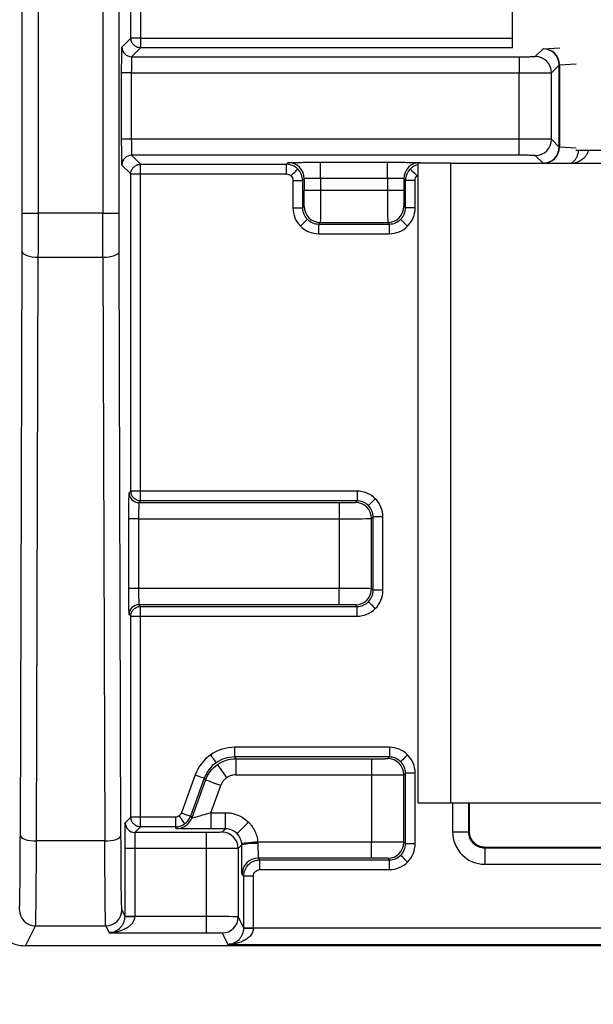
# Model space of a CAD drawing. Extents: x 897.4 to 914.4, y -8.5 to 2.5.
# Tile 23 of 102: x 902.422 to 902.772, y -1.796 to -1.196. Entities that reach past the tile are written whole.
import ezdxf

# ---------------------------------------------------------------- set-up
doc = ezdxf.new("R2010")
doc.units = 0
doc.header["$LTSCALE"] = 4
doc.header["$MEASUREMENT"] = 0
doc.layers.get('0').update_dxf_attribs({"linetype": 'CONTINUOUS'})
doc.layers.get('DEFPOINTS').update_dxf_attribs({"linetype": 'CONTINUOUS'})
doc.layers.add('DIMENSIONS', color=140, linetype='CONTINUOUS')
doc.styles.get("Standard").update_dxf_attribs({"font": 'romans.shx'})
doc.dimstyles.get("Standard").update_dxf_attribs({"dimtxt": 0.15, "dimasz": 0.18, "dimexe": 0.0625, "dimexo": 0.125, "dimgap": 0.0625, "dimtad": 0, "dimtih": 1, "dimtoh": 1, "dimzin": 0, "dimdsep": 46, "dimtxsty": 'Standard', "dimcen": 0, "dimadec": 0, "dimazin": 0, "dimtfac": 1, "dimtofl": 0, "dimtmove": 0, "dimatfit": 3, "dimfxl": 1, "dimtolj": 1, "dimtzin": 0, "dimarcsym": 0})

# ---------------------------------------------------------------- blocks, each defined once
blk = doc.blocks.new('*D8')
at = {"layer": 'DEFPOINTS', "color": 0, "transparency": 16777216}
for p in [(904.34103, -1.3197), (901.40848, -1.3252), (904.34103, -3.02097)]:
    blk.add_point(p, dxfattribs=at)
at = {"layer": 'DIMENSIONS', "color": 0, "lineweight": -2, "transparency": 16777216}
for p, q in [((904.34103, -1.4447), (904.34103, -3.08347)), ((901.40848, -1.4502), (901.40848, -3.08347)), ((901.58848, -3.02097), (902.40511, -3.02097)), ((904.16103, -3.02097), (903.3444, -3.02097))]:
    blk.add_line(p, q, dxfattribs=at)
at = {"layer": 'DIMENSIONS', "color": 0, "transparency": 16777216}
for points in [[(901.58848, -2.99097), (901.58848, -3.05097), (901.40848, -3.02097)], [(904.16103, -2.99097), (904.16103, -3.05097), (904.34103, -3.02097)]]:
    blk.add_solid(points, dxfattribs=at)
at = {"layer": 'DIMENSIONS', "color": 0, "transparency": 16777216, "insert": (902.87475, -3.02097), "char_height": 0.15, "attachment_point": 5}
blk.add_mtext('\\A1;2.93\\P [74.5]', dxfattribs=at)
blk = doc.blocks.new('*D13')
at = {"layer": 'DEFPOINTS', "color": 0, "transparency": 16777216}
for p in [(901.68601, -0.17773), (902.1819, -0.17773), (901.68601, -2.29483)]:
    blk.add_point(p, dxfattribs=at)
at = {"layer": 'DIMENSIONS', "color": 0, "lineweight": -2, "transparency": 16777216}
for p, q in [((901.68601, -0.30273), (901.68601, -2.35733)), ((902.1819, -0.30273), (902.1819, -2.35733)), ((901.86601, -2.29483), (902.0019, -2.29483)), ((902.1819, -2.29483), (902.3619, -2.29483))]:
    blk.add_line(p, q, dxfattribs=at)
at = {"layer": 'DIMENSIONS', "color": 0, "transparency": 16777216}
for points in [[(901.86601, -2.26483), (901.86601, -2.32483), (901.68601, -2.29483)], [(902.0019, -2.26483), (902.0019, -2.32483), (902.1819, -2.29483)]]:
    blk.add_solid(points, dxfattribs=at)
at = {"layer": 'DIMENSIONS', "color": 0, "transparency": 16777216, "insert": (902.83154, -2.29483), "char_height": 0.15, "attachment_point": 5}
blk.add_mtext('\\A1;0.50\\P [12.6]', dxfattribs=at)

msp = doc.modelspace()

# ---------------------------------------------------------------- linework, layer by layer
for p, q in [((902.42361, -1.31346), (902.42361, -0.69583)), ((902.43345, -1.31346), (902.43345, -0.69583)), ((902.47284, -0.69583), (902.47284, -1.31346)), ((902.48268, -1.31346), (902.48268, -0.69583)), ((902.48988, -1.20674), (902.48988, -1.03554)), ((902.49579, -1.03554), (902.49579, -1.20674)), ((902.72263, -1.21273), (902.72263, -1.18403)), ((902.4844, -1.21222), (902.48988, -1.20674)), ((902.49579, -1.20674), (902.48988, -1.20674)), ((902.49579, -1.20674), (902.49579, -1.21264)), ((902.49579, -1.20674), (902.72263, -1.20674)), ((902.49579, -1.21264), (902.4903, -1.21813)), ((902.72263, -1.21264), (902.49579, -1.21264)), ((902.74167, -1.21331), (902.75162, -1.21273)), ((902.4903, -1.21813), (902.7268, -1.21813)), ((902.7268, -1.21813), (902.7268, -1.22797)), ((902.73665, -1.21804), (902.74134, -1.21335)), ((902.74649, -1.22789), (902.75118, -1.22319)), ((902.75118, -1.27321), (902.75118, -1.22319)), ((902.7514, -1.22315), (902.76156, -1.22256)), ((902.7514, -1.22315), (902.7514, -1.27325)), ((902.48426, -1.26843), (902.48426, -1.22797)), ((902.49016, -1.22797), (902.48426, -1.22797)), ((902.49016, -1.22797), (902.49016, -1.26843)), ((902.49016, -1.22797), (902.7268, -1.22797)), ((902.7268, -1.26843), (902.7268, -1.22797)), ((902.74649, -1.26851), (902.74649, -1.22789)), ((902.49016, -1.26843), (902.48426, -1.26843)), ((902.7268, -1.26843), (902.49016, -1.26843)), ((902.7268, -1.27827), (902.7268, -1.26843)), ((902.75118, -1.27321), (902.74649, -1.26851)), ((902.7268, -1.27827), (902.4903, -1.27827)), ((902.4903, -1.27827), (902.49579, -1.28376)), ((902.74134, -1.28305), (902.73665, -1.27836)), ((902.76156, -1.27384), (902.7514, -1.27325)), ((902.79291, -1.27537), (902.76144, -1.27537)), ((902.48988, -1.28966), (902.4844, -1.28418)), ((902.49579, -1.28376), (902.58479, -1.28376)), ((902.49579, -1.28966), (902.49579, -1.28376)), ((902.58479, -1.28376), (902.58586, -1.28269)), ((902.58479, -1.28966), (902.58479, -1.28376)), ((902.60554, -1.28252), (902.64651, -1.28252)), ((902.60554, -1.29236), (902.60554, -1.28252)), ((902.64651, -1.29236), (902.64651, -1.28252)), ((902.66493, -1.28312), (902.66493, -1.67312)), ((902.68501, -1.28312), (902.66493, -1.28312)), ((902.6662, -1.28269), (902.66663, -1.28312)), ((902.68501, -1.67312), (902.68501, -1.28312)), ((902.68501, -1.28312), (903.10986, -1.28312)), ((902.74225, -1.28312), (902.74167, -1.28309)), ((902.48988, -1.48312), (902.48988, -1.28966)), ((902.48988, -1.28966), (902.49579, -1.28966)), ((902.49579, -1.28966), (902.58479, -1.28966)), ((902.49579, -1.48312), (902.49579, -1.28966)), ((902.58873, -1.2936), (902.58873, -1.31035)), ((902.58873, -1.2936), (902.59463, -1.2936)), ((902.5957, -1.29253), (902.59463, -1.2936)), ((902.59463, -1.2936), (902.59463, -1.31035)), ((902.5957, -1.29253), (902.5957, -1.29953)), ((902.64651, -1.29236), (902.60554, -1.29236)), ((902.60554, -1.29236), (902.60554, -1.29953)), ((902.64651, -1.29236), (902.64651, -1.29953)), ((902.65636, -1.29253), (902.65636, -1.29953)), ((902.65742, -1.2936), (902.65636, -1.29253)), ((902.65742, -1.31035), (902.65742, -1.2936)), ((902.66333, -1.2936), (902.65742, -1.2936)), ((902.66333, -1.31035), (902.66333, -1.2936)), ((902.5957, -1.29953), (902.60554, -1.29953)), ((902.60554, -1.29953), (902.64651, -1.29953)), ((902.64651, -1.29953), (902.65636, -1.29953)), ((902.42361, -1.31346), (902.43345, -1.31346)), ((902.47284, -1.31346), (902.43345, -1.31346)), ((902.47284, -1.31346), (902.48268, -1.31346)), ((902.58873, -1.31035), (902.59463, -1.31035)), ((902.59463, -1.31035), (902.59561, -1.30937)), ((902.65644, -1.30937), (902.65742, -1.31035)), ((902.66333, -1.31035), (902.65742, -1.31035)), ((902.60447, -1.3202), (902.60546, -1.31922)), ((902.60447, -1.3202), (902.64758, -1.3202)), ((902.60447, -1.3261), (902.60447, -1.3202)), ((902.60546, -1.31922), (902.6466, -1.31922)), ((902.6466, -1.31922), (902.64758, -1.3202)), ((902.64758, -1.3261), (902.64758, -1.3202)), ((902.60447, -1.3261), (902.64758, -1.3261)), ((902.42244, -1.69312), (902.42357, -1.33701)), ((902.48384, -1.69312), (902.48271, -1.33701)), ((902.43228, -1.69649), (902.43341, -1.34037)), ((902.43341, -1.34037), (902.47287, -1.34037)), ((902.47287, -1.34037), (902.474, -1.69649)), ((902.48881, -1.48418), (902.48988, -1.48312)), ((902.49579, -1.48312), (902.48988, -1.48312)), ((902.49579, -1.48902), (902.49579, -1.48312)), ((902.62787, -1.48312), (902.49579, -1.48312)), ((902.62787, -1.48312), (902.62787, -1.48902)), ((902.49579, -1.48902), (902.49472, -1.49009)), ((902.62787, -1.48902), (902.49579, -1.48902)), ((902.62689, -1.49), (902.62787, -1.48902)), ((902.49472, -1.49009), (902.61705, -1.49009)), ((902.61705, -1.49009), (902.61705, -1.49993)), ((902.48868, -1.54253), (902.48868, -1.49993)), ((902.49458, -1.49993), (902.48868, -1.49993)), ((902.49458, -1.49993), (902.49458, -1.54253)), ((902.49458, -1.49993), (902.61705, -1.49993)), ((902.61705, -1.49993), (902.61705, -1.54253)), ((902.63673, -1.49985), (902.63771, -1.49886)), ((902.63673, -1.54262), (902.63673, -1.49985)), ((902.63771, -1.5436), (902.63771, -1.49886)), ((902.64362, -1.49886), (902.63771, -1.49886)), ((902.64362, -1.5436), (902.64362, -1.49886)), ((902.49458, -1.54253), (902.48868, -1.54253)), ((902.61705, -1.54253), (902.49458, -1.54253)), ((902.61705, -1.55237), (902.61705, -1.54253)), ((902.63771, -1.5436), (902.63673, -1.54262)), ((902.64362, -1.5436), (902.63771, -1.5436)), ((902.61705, -1.55237), (902.49472, -1.55237)), ((902.49472, -1.55237), (902.49579, -1.55344)), ((902.49579, -1.55344), (902.62787, -1.55344)), ((902.49579, -1.55935), (902.49579, -1.55344)), ((902.62787, -1.55344), (902.62689, -1.55246)), ((902.62787, -1.55935), (902.62787, -1.55344)), ((902.48988, -1.55935), (902.48881, -1.55828)), ((902.48988, -1.68194), (902.48988, -1.55935)), ((902.48988, -1.55935), (902.49579, -1.55935)), ((902.49579, -1.55935), (902.62787, -1.55935)), ((902.49579, -1.68194), (902.49579, -1.55935)), ((902.55318, -1.63935), (902.55318, -1.64525)), ((902.64758, -1.63935), (902.55318, -1.63935)), ((902.64758, -1.63935), (902.64758, -1.64525)), ((902.55318, -1.64525), (902.55393, -1.64632)), ((902.64758, -1.64525), (902.55318, -1.64525)), ((902.6466, -1.64623), (902.64758, -1.64525)), ((902.55393, -1.64632), (902.63676, -1.64632)), ((902.55393, -1.64632), (902.55393, -1.65616)), ((902.63676, -1.64632), (902.63676, -1.65616)), ((902.52914, -1.65618), (902.52071, -1.67935)), ((902.55393, -1.65616), (902.63676, -1.65616)), ((902.63676, -1.65616), (902.63676, -1.69713)), ((902.65644, -1.65608), (902.65742, -1.65509)), ((902.65644, -1.69722), (902.65644, -1.65608)), ((902.65742, -1.6982), (902.65742, -1.65509)), ((902.66333, -1.65509), (902.65742, -1.65509)), ((902.66333, -1.6982), (902.66333, -1.65509)), ((902.53469, -1.6582), (902.52626, -1.68137)), ((902.53543, -1.65927), (902.527, -1.68243)), ((902.53469, -1.6582), (902.53543, -1.65927)), ((902.53864, -1.67924), (902.54468, -1.66264)), ((902.66493, -1.67312), (902.68501, -1.67312)), ((902.68501, -1.67312), (903.10986, -1.67312)), ((902.68615, -1.67312), (902.68615, -1.69098)), ((902.69599, -1.69098), (902.69599, -1.67312)), ((902.69642, -1.69055), (902.69642, -1.67312)), ((902.52626, -1.68137), (902.527, -1.68243)), ((902.53864, -1.67924), (902.53864, -1.68908)), ((902.53864, -1.67924), (902.5477, -1.67924)), ((902.5477, -1.68908), (902.5477, -1.67924)), ((902.48646, -1.68536), (902.48988, -1.68194)), ((902.49579, -1.68194), (902.48988, -1.68194)), ((902.49579, -1.68784), (902.49579, -1.68194)), ((902.51701, -1.68194), (902.49579, -1.68194)), ((902.51701, -1.68194), (902.51701, -1.68784)), ((902.56162, -1.685), (902.55466, -1.69196)), ((902.49579, -1.68784), (902.49236, -1.69126)), ((902.53576, -1.69126), (902.49236, -1.69126)), ((902.51701, -1.68784), (902.49579, -1.68784)), ((902.51775, -1.68891), (902.51701, -1.68784)), ((902.51776, -1.68891), (902.51775, -1.68891)), ((902.53576, -1.69126), (902.53576, -1.70111)), ((902.5477, -1.68908), (902.53864, -1.68908)), ((902.5477, -1.68908), (902.5456, -1.69118)), ((902.68615, -1.69098), (902.69599, -1.69098)), ((902.69599, -1.69098), (902.69642, -1.69055)), ((902.474, -1.69649), (902.43228, -1.69649)), ((902.55754, -1.69892), (902.55544, -1.70102)), ((902.63676, -1.69713), (902.5673, -1.69713)), ((902.63676, -1.70698), (902.63676, -1.69713)), ((902.65742, -1.6982), (902.65644, -1.69722)), ((902.66333, -1.6982), (902.65742, -1.6982)), ((902.48632, -1.74231), (902.48632, -1.70111)), ((902.49223, -1.70111), (902.48632, -1.70111)), ((902.49223, -1.70111), (902.49223, -1.74231)), ((902.53576, -1.70111), (902.49223, -1.70111)), ((902.53576, -1.70111), (902.53576, -1.74258)), ((902.55544, -1.70102), (902.55544, -1.74275)), ((902.70626, -1.70039), (902.70583, -1.70082)), ((902.70583, -1.70082), (902.70583, -1.71067)), ((903.08195, -1.70082), (902.70583, -1.70082)), ((903.08152, -1.70039), (902.70626, -1.70039)), ((902.63676, -1.70698), (902.56755, -1.70698)), ((902.56755, -1.70698), (902.56862, -1.70804)), ((902.56862, -1.70804), (902.64758, -1.70804)), ((902.56862, -1.71395), (902.56862, -1.70804)), ((902.64758, -1.70804), (902.6466, -1.70706)), ((902.64758, -1.71395), (902.64758, -1.70804)), ((902.70583, -1.71067), (903.08195, -1.71067)), ((902.55878, -1.71788), (902.55771, -1.71682)), ((902.56862, -1.71395), (902.64758, -1.71395)), ((902.55878, -1.74943), (902.55878, -1.71788)), ((902.56468, -1.71788), (902.55878, -1.71788)), ((902.56468, -1.74943), (902.56468, -1.71788)), ((902.48632, -1.74231), (902.4844, -1.73847)), ((902.48632, -1.74231), (902.49223, -1.74231)), ((902.49223, -1.74231), (902.49222, -1.74258)), ((902.53576, -1.74258), (902.49222, -1.74258)), ((902.53576, -1.74258), (902.53576, -1.75242)), ((902.55878, -1.74943), (902.55544, -1.74275)), ((902.42568, -1.76041), (902.43173, -1.74831)), ((902.43173, -1.74831), (902.47456, -1.74831)), ((902.47456, -1.74831), (902.47661, -1.75242)), ((902.47661, -1.75242), (902.53576, -1.75242)), ((902.5456, -1.75259), (902.54907, -1.75954)), ((902.55878, -1.74943), (902.56468, -1.74943)), ((902.56468, -1.7497), (902.56468, -1.74943)), ((903.2231, -1.7497), (902.56468, -1.7497)), ((902.54907, -1.75954), (903.23871, -1.75954)), ((903.3621, -1.76041), (902.42568, -1.76041))]:
    msp.add_line(p, q)
at = {"flags": 128}
for points in [[(902.58757, -1.29081), (902.58838, -1.29001), (902.58916, -1.28923), (902.58988, -1.28851), (902.59051, -1.28788), (902.59103, -1.28736), (902.59142, -1.28697), (902.59166, -1.28673), (902.59175, -1.28664)], [(902.66448, -1.29081), (902.66367, -1.29001), (902.6629, -1.28923), (902.66218, -1.28851), (902.66155, -1.28788), (902.66103, -1.28736), (902.66064, -1.28697), (902.66039, -1.28673), (902.66031, -1.28664)], [(902.59334, -1.32149), (902.59415, -1.32068), (902.59493, -1.3199), (902.59564, -1.31919), (902.59627, -1.31856), (902.59679, -1.31804), (902.59718, -1.31765), (902.59743, -1.3174), (902.59751, -1.31731)], [(902.65872, -1.32149), (902.65791, -1.32068), (902.65713, -1.3199), (902.65641, -1.31919), (902.65578, -1.31856), (902.65526, -1.31804), (902.65487, -1.31765), (902.65463, -1.3174), (902.65454, -1.31731)], [(902.42357, -1.33701), (902.42378, -1.33766), (902.42435, -1.33829), (902.42526, -1.33887), (902.42648, -1.33938), (902.42797, -1.33979), (902.42967, -1.34011), (902.4315, -1.3403), (902.43341, -1.34037)], [(902.47287, -1.34037), (902.47478, -1.3403), (902.47662, -1.34011), (902.47831, -1.33979), (902.4798, -1.33938), (902.48103, -1.33887), (902.48194, -1.33829), (902.48251, -1.33766), (902.48271, -1.33701)], [(902.63901, -1.48773), (902.6382, -1.48854), (902.63742, -1.48932), (902.6367, -1.49003), (902.63607, -1.49066), (902.63555, -1.49118), (902.63516, -1.49157), (902.63492, -1.49182), (902.63483, -1.49191)], [(902.63901, -1.55473), (902.6382, -1.55393), (902.63742, -1.55315), (902.6367, -1.55243), (902.63607, -1.5518), (902.63555, -1.55128), (902.63516, -1.55089), (902.63492, -1.55065), (902.63483, -1.55056)], [(902.5385, -1.64397), (902.53916, -1.64491), (902.53979, -1.64581), (902.54038, -1.64665), (902.54089, -1.64738), (902.54131, -1.64798), (902.54162, -1.64843), (902.54182, -1.64871), (902.54189, -1.64881)], [(902.65872, -1.64396), (902.65791, -1.64477), (902.65713, -1.64555), (902.65641, -1.64626), (902.65578, -1.64689), (902.65526, -1.64741), (902.65487, -1.6478), (902.65463, -1.64805), (902.65454, -1.64813)], [(902.54264, -1.64988), (902.54276, -1.65005), (902.54309, -1.65052), (902.54361, -1.65127), (902.54431, -1.65227), (902.54517, -1.65349), (902.54614, -1.65487), (902.54719, -1.65638), (902.54828, -1.65794)], [(902.52914, -1.65618), (902.53021, -1.65658), (902.53125, -1.65695), (902.5322, -1.6573), (902.53304, -1.65761), (902.53373, -1.65786), (902.53425, -1.65805), (902.53457, -1.65816), (902.53469, -1.6582)], [(902.54468, -1.66264), (902.54289, -1.66198), (902.54116, -1.66136), (902.53957, -1.66078), (902.53817, -1.66027), (902.53702, -1.65985), (902.53616, -1.65953), (902.53562, -1.65934), (902.53543, -1.65927)], [(902.51926, -1.68122), (902.51992, -1.68216), (902.52055, -1.68306), (902.52114, -1.6839), (902.52165, -1.68463), (902.52207, -1.68523), (902.52238, -1.68568), (902.52258, -1.68596), (902.52265, -1.68606)], [(902.52071, -1.67935), (902.52178, -1.67974), (902.52282, -1.68011), (902.52377, -1.68046), (902.52461, -1.68077), (902.5253, -1.68102), (902.52582, -1.68121), (902.52614, -1.68132), (902.52626, -1.68137)], [(902.42244, -1.69312), (902.42265, -1.69378), (902.42321, -1.6944), (902.42413, -1.69498), (902.42535, -1.69549), (902.42684, -1.69591), (902.42854, -1.69622), (902.43037, -1.69642), (902.43228, -1.69649)], [(902.474, -1.69649), (902.47591, -1.69642), (902.47775, -1.69622), (902.47944, -1.69591), (902.48093, -1.69549), (902.48216, -1.69498), (902.48307, -1.6944), (902.48364, -1.69378), (902.48384, -1.69312)], [(902.5673, -1.69713), (902.5654, -1.69731), (902.56357, -1.69747), (902.56189, -1.69763), (902.5604, -1.69776), (902.55918, -1.69787), (902.55827, -1.69796), (902.5577, -1.69801), (902.5575, -1.69803)], [(902.65872, -1.70934), (902.65791, -1.70853), (902.65713, -1.70775), (902.65641, -1.70703), (902.65578, -1.7064), (902.65526, -1.70588), (902.65487, -1.70549), (902.65463, -1.70525), (902.65454, -1.70516)], [(902.48632, -1.74248), (902.48644, -1.74248), (902.48678, -1.74249), (902.48733, -1.7425), (902.48807, -1.74251), (902.48896, -1.74253), (902.48998, -1.74254), (902.49108, -1.74256), (902.49222, -1.74258)], [(902.55878, -1.7496), (902.5589, -1.7496), (902.55924, -1.74961), (902.55979, -1.74962), (902.56052, -1.74963), (902.56142, -1.74965), (902.56243, -1.74966), (902.56354, -1.74968), (902.56468, -1.7497)]]:
    msp.add_lwpolyline(points, dxfattribs=at)
for centre, radius, start, end in [((902.4903, -1.21222), 0.00591, 180.00435, 269.99565), ((902.73665, -1.22789), 0.00984, 0.00513, 89.99487), ((902.74134, -1.22319), 0.00984, 0.00522, 89.99456), ((902.7416, -1.22312), 0.0098, 359.77125, 89.59387), ((902.73665, -1.26851), 0.00984, 270.00556, 359.99444), ((902.4903, -1.28418), 0.00591, 90.00435, 179.99565), ((902.74134, -1.27321), 0.00984, 270.00561, 359.9946), ((902.7416, -1.27329), 0.0098, 270.40613, 0.22918), ((902.58586, -1.29253), 0.00984, 0.00544, 89.99435), ((902.6662, -1.29253), 0.00984, 90.00544, 179.99478), ((902.60546, -1.30937), 0.00984, 180.00498, 269.99523), ((902.6466, -1.30937), 0.00984, 270.00498, 359.99481), ((902.49472, -1.48418), 0.00591, 180.00577, 269.99494), ((902.62689, -1.49985), 0.00984, 0.00544, 89.99456), ((902.62689, -1.54262), 0.00984, 270.00477, 359.99481), ((902.49472, -1.55828), 0.00591, 90.00577, 179.99423), ((902.6466, -1.65608), 0.00984, 0.00519, 89.99502), ((902.49236, -1.68536), 0.00591, 180.00507, 269.99493), ((902.51775, -1.67906), 0.00984, 270.00286, 339.99685), ((902.51776, -1.67907), 0.00984, 270.01845, 340.00516), ((902.5456, -1.70102), 0.00984, 0.00486, 89.99514), ((902.56499, -1.72639), 0.02846, 85.18422, 105.17996), ((902.6466, -1.69722), 0.00984, 270.00522, 359.99499), ((902.56755, -1.71682), 0.00984, 90.00477, 179.99523), ((902.43173, -1.73846), 0.00984, 180.01349, 269.99291), ((902.47456, -1.73846), 0.00984, 270.00709, 359.98651), ((902.5456, -1.74275), 0.00984, 270.00709, 359.98694)]:
    msp.add_arc(centre, radius, start, end)
msp.add_ellipse((902.42322, -1.75548), major_axis=(0.01012, -0.00152), ratio=0.462497, start_param=3.718444, end_param=5.026646)
for points, knots in [([(902.49579, -1.21264), (902.49569, -1.21264), (902.49551, -1.21264), (902.49515, -1.21261), (902.49451, -1.21253), (902.49319, -1.21215), (902.49168, -1.21114), (902.49023, -1.20924), (902.49001, -1.20769), (902.48988, -1.20674)], [0, 0, 0, 0, 0.032671, 0.057605, 0.117135, 0.241141, 0.500843, 0.6945, 1, 1, 1, 1]), ([(902.48426, -1.22797), (902.48426, -1.22732), (902.48426, -1.22601), (902.48426, -1.22408), (902.48427, -1.2208), (902.48429, -1.21749), (902.48432, -1.21477), (902.48434, -1.21332), (902.48437, -1.2124), (902.48439, -1.21228), (902.4844, -1.21222)], [0, 0, 0, 0, 0.07974, 0.159515, 0.240566, 0.49938, 0.627973, 0.759565, 0.879058, 1, 1, 1, 1]), ([(902.4903, -1.21813), (902.49028, -1.21815), (902.49026, -1.21922), (902.49021, -1.22286), (902.49019, -1.22541), (902.49016, -1.22797)], [0, 0, 0, 0, 0.5, 0.5, 1, 1, 1, 1]), ([(902.7268, -1.21813), (902.72746, -1.21813), (902.72873, -1.21813), (902.73058, -1.21812), (902.73227, -1.21812), (902.73378, -1.2181), (902.73506, -1.21809), (902.73596, -1.21808), (902.73654, -1.21806), (902.73661, -1.21805), (902.73665, -1.21804)], [0, 0, 0, 0, 0.12697, 0.249353, 0.372143, 0.500287, 0.628647, 0.76, 0.879277, 1, 1, 1, 1]), ([(902.74134, -1.21335), (902.74136, -1.21334), (902.7414, -1.21333), (902.74158, -1.21332), (902.74167, -1.21331)], [0, 0, 0, 0, 0.5, 1, 1, 1, 1]), ([(902.7268, -1.22797), (902.73194, -1.22797), (902.73702, -1.22796), (902.7443, -1.22793), (902.74644, -1.22791), (902.74649, -1.22789)], [0, 0, 0, 0, 0.5, 0.5, 1, 1, 1, 1]), ([(902.4844, -1.28418), (902.48439, -1.28415), (902.48438, -1.28409), (902.48436, -1.28369), (902.48433, -1.28262), (902.4843, -1.28042), (902.48428, -1.27711), (902.48427, -1.27433), (902.48426, -1.27139), (902.48426, -1.26942), (902.48426, -1.26843)], [0, 0, 0, 0, 0.079743, 0.159521, 0.240575, 0.499392, 0.627985, 0.759573, 0.879062, 1, 1, 1, 1]), ([(902.49016, -1.26843), (902.49019, -1.27099), (902.49021, -1.27354), (902.49026, -1.27718), (902.49028, -1.27825), (902.4903, -1.27827)], [0, 0, 0, 0, 0.5, 0.5, 1, 1, 1, 1]), ([(902.74649, -1.26851), (902.74644, -1.26849), (902.7443, -1.26847), (902.73702, -1.26844), (902.73194, -1.26843), (902.7268, -1.26843)], [0, 0, 0, 0, 0.5, 0.5, 1, 1, 1, 1]), ([(902.73665, -1.27836), (902.73661, -1.27835), (902.73653, -1.27834), (902.73596, -1.27832), (902.73503, -1.27831), (902.73378, -1.2783), (902.73223, -1.27828), (902.73049, -1.27828), (902.72865, -1.27827), (902.72742, -1.27827), (902.7268, -1.27827)], [0, 0, 0, 0, 0.126975, 0.249362, 0.372154, 0.500299, 0.628658, 0.760008, 0.879281, 1, 1, 1, 1]), ([(902.75837, -1.28312), (902.75925, -1.28253), (902.76052, -1.28168), (902.76192, -1.27953), (902.76264, -1.27778), (902.76304, -1.27636), (902.7631, -1.27552), (902.76311, -1.27537)], [0, 0, 0, 0, 0.44319, 0.640434, 0.812527, 0.964289, 1, 1, 1, 1]), ([(902.76886, -1.27537), (902.76884, -1.27554), (902.76874, -1.27639), (902.76802, -1.27782), (902.76677, -1.27957), (902.76435, -1.2817), (902.76212, -1.28254), (902.76058, -1.28312)], [0, 0, 0, 0, 0.038957, 0.190728, 0.362848, 0.560122, 1, 1, 1, 1]), ([(902.48988, -1.28966), (902.48992, -1.28914), (902.48999, -1.28819), (902.49048, -1.28699), (902.49103, -1.28612), (902.49196, -1.28507), (902.4932, -1.28425), (902.49451, -1.28387), (902.49514, -1.28379), (902.4955, -1.28376), (902.49568, -1.28376), (902.49579, -1.28376)], [0, 0, 0, 0, 0.167515, 0.306819, 0.417844, 0.500535, 0.759523, 0.883187, 0.942553, 0.965773, 1, 1, 1, 1]), ([(902.58586, -1.28269), (902.58589, -1.28268), (902.58596, -1.28267), (902.58647, -1.28265), (902.58739, -1.28262), (902.58902, -1.2826), (902.59157, -1.28257), (902.59469, -1.28255), (902.59817, -1.28253), (902.60184, -1.28252), (902.6043, -1.28252), (902.60554, -1.28252)], [0, 0, 0, 0, 0.079634, 0.159304, 0.240247, 0.368664, 0.500074, 0.628491, 0.759901, 0.879227, 1, 1, 1, 1]), ([(902.64651, -1.28252), (902.64733, -1.28252), (902.64896, -1.28252), (902.65138, -1.28252), (902.65421, -1.28253), (902.65734, -1.28255), (902.66044, -1.28257), (902.66302, -1.2826), (902.66482, -1.28263), (902.66598, -1.28266), (902.66612, -1.28268), (902.6662, -1.28269)], [0, 0, 0, 0, 0.079631, 0.159298, 0.240238, 0.368653, 0.500062, 0.62848, 0.759892, 0.879223, 1, 1, 1, 1]), ([(902.66493, -1.28407), (902.66445, -1.2842), (902.66334, -1.28449), (902.66175, -1.28536), (902.66079, -1.28621), (902.66031, -1.28664)], [0, 0, 0, 0, 0.279985, 0.639991, 1, 1, 1, 1]), ([(902.74167, -1.28309), (902.74158, -1.28308), (902.7414, -1.28307), (902.74136, -1.28306), (902.74134, -1.28305)], [0, 0, 0, 0, 0.5, 1, 1, 1, 1]), ([(902.60554, -1.29236), (902.60488, -1.29236), (902.60348, -1.29236), (902.60136, -1.29238), (902.59925, -1.2924), (902.5974, -1.29244), (902.59601, -1.29248), (902.5958, -1.29251), (902.5957, -1.29253)], [0, 0, 0, 0, 0.129436, 0.273791, 0.433046, 0.607181, 0.796174, 1, 1, 1, 1]), ([(902.65636, -1.29253), (902.65632, -1.29252), (902.65623, -1.2925), (902.65568, -1.29247), (902.65488, -1.29245), (902.65387, -1.29242), (902.65272, -1.2924), (902.65148, -1.29239), (902.65021, -1.29238), (902.64894, -1.29237), (902.64771, -1.29236), (902.6469, -1.29236), (902.64651, -1.29236)], [0, 0, 0, 0, 0.12418, 0.242991, 0.356431, 0.464499, 0.567193, 0.664511, 0.756452, 0.843015, 0.924198, 1, 1, 1, 1]), ([(902.59561, -1.30937), (902.59562, -1.30934), (902.59563, -1.30926), (902.59565, -1.30868), (902.59566, -1.30776), (902.59567, -1.3065), (902.59569, -1.30496), (902.59569, -1.30322), (902.5957, -1.30138), (902.5957, -1.30015), (902.5957, -1.29953)], [0, 0, 0, 0, 0.126975, 0.249362, 0.372154, 0.500299, 0.628658, 0.760008, 0.879281, 1, 1, 1, 1]), ([(902.60554, -1.29953), (902.60553, -1.30466), (902.60551, -1.30975), (902.60548, -1.31703), (902.60547, -1.31917), (902.60546, -1.31922)], [0, 0, 0, 0, 0.5, 0.5, 1, 1, 1, 1]), ([(902.64651, -1.29953), (902.64651, -1.30467), (902.64652, -1.30975), (902.64656, -1.31703), (902.64658, -1.31917), (902.6466, -1.31922)], [0, 0, 0, 0, 0.5, 0.5, 1, 1, 1, 1]), ([(902.65636, -1.29953), (902.65636, -1.30018), (902.65636, -1.30146), (902.65636, -1.3033), (902.65637, -1.305), (902.65638, -1.3065), (902.65639, -1.30778), (902.65641, -1.30869), (902.65643, -1.30926), (902.65644, -1.30934), (902.65644, -1.30937)], [0, 0, 0, 0, 0.1269704, 0.2493532, 0.372143, 0.5002867, 0.6286471, 0.7600002, 0.8792768, 1, 1, 1, 1]), ([(902.42357, -1.33701), (902.42358, -1.33548), (902.42359, -1.33245), (902.4236, -1.32778), (902.4236, -1.32306), (902.42361, -1.31828), (902.42361, -1.31507), (902.42361, -1.31346)], [0, 0, 0, 0, 0.200983, 0.400493, 0.599508, 0.799018, 1, 1, 1, 1]), ([(902.49579, -1.48902), (902.49569, -1.48902), (902.49551, -1.48902), (902.49515, -1.48899), (902.49451, -1.48891), (902.49319, -1.48853), (902.49168, -1.48752), (902.49023, -1.48562), (902.49001, -1.48407), (902.48988, -1.48312)], [0, 0, 0, 0, 0.032671, 0.057605, 0.117135, 0.241141, 0.500843, 0.6945, 1, 1, 1, 1]), ([(902.48868, -1.49993), (902.48868, -1.49928), (902.48868, -1.49797), (902.48868, -1.49604), (902.48869, -1.49276), (902.48871, -1.48945), (902.48874, -1.48673), (902.48876, -1.48528), (902.48879, -1.48436), (902.48881, -1.48424), (902.48881, -1.48418)], [0, 0, 0, 0, 0.07974, 0.159515, 0.240566, 0.49938, 0.627973, 0.759565, 0.879058, 1, 1, 1, 1]), ([(902.49472, -1.49009), (902.4947, -1.49011), (902.49467, -1.49118), (902.49463, -1.49482), (902.49461, -1.49737), (902.49458, -1.49993)], [0, 0, 0, 0, 0.5, 0.5, 1, 1, 1, 1]), ([(902.61705, -1.49009), (902.6177, -1.49009), (902.61898, -1.49009), (902.62082, -1.49008), (902.62251, -1.49008), (902.62402, -1.49006), (902.6253, -1.49005), (902.6262, -1.49004), (902.62678, -1.49002), (902.62685, -1.49001), (902.62689, -1.49)], [0, 0, 0, 0, 0.1269704, 0.2493532, 0.372143, 0.5002867, 0.6286471, 0.7600002, 0.8792768, 1, 1, 1, 1]), ([(902.61705, -1.49993), (902.62219, -1.49993), (902.62727, -1.49992), (902.63455, -1.49989), (902.63669, -1.49987), (902.63673, -1.49985)], [0, 0, 0, 0, 0.5, 0.5, 1, 1, 1, 1]), ([(902.48881, -1.55828), (902.48881, -1.55825), (902.4888, -1.55819), (902.48878, -1.55779), (902.48875, -1.55672), (902.48872, -1.55452), (902.4887, -1.55121), (902.48869, -1.54843), (902.48868, -1.54549), (902.48868, -1.54352), (902.48868, -1.54253)], [0, 0, 0, 0, 0.079743, 0.159521, 0.240575, 0.499392, 0.627985, 0.759573, 0.879062, 1, 1, 1, 1]), ([(902.49458, -1.54253), (902.49461, -1.5451), (902.49463, -1.54764), (902.49467, -1.55128), (902.4947, -1.55235), (902.49472, -1.55237)], [0, 0, 0, 0, 0.5, 0.5, 1, 1, 1, 1]), ([(902.63673, -1.54262), (902.63669, -1.5426), (902.63455, -1.54257), (902.62727, -1.54254), (902.62219, -1.54253), (902.61705, -1.54253)], [0, 0, 0, 0, 0.5, 0.5, 1, 1, 1, 1]), ([(902.48988, -1.55935), (902.48992, -1.55883), (902.48999, -1.55788), (902.49048, -1.55667), (902.49103, -1.5558), (902.49196, -1.55475), (902.4932, -1.55394), (902.49451, -1.55356), (902.49514, -1.55347), (902.4955, -1.55345), (902.49568, -1.55344), (902.49579, -1.55344)], [0, 0, 0, 0, 0.167515, 0.306819, 0.417844, 0.500535, 0.759523, 0.883187, 0.942553, 0.965773, 1, 1, 1, 1]), ([(902.62689, -1.55246), (902.62685, -1.55245), (902.62678, -1.55244), (902.6262, -1.55243), (902.62528, -1.55241), (902.62402, -1.5524), (902.62247, -1.55239), (902.62073, -1.55238), (902.6189, -1.55238), (902.61767, -1.55238), (902.61705, -1.55237)], [0, 0, 0, 0, 0.126975, 0.249362, 0.372154, 0.500299, 0.628658, 0.760008, 0.879281, 1, 1, 1, 1]), ([(902.63676, -1.64632), (902.63741, -1.64632), (902.63869, -1.64632), (902.64053, -1.64631), (902.64222, -1.6463), (902.64373, -1.64629), (902.64501, -1.64628), (902.64591, -1.64627), (902.64649, -1.64625), (902.64656, -1.64624), (902.6466, -1.64623)], [0, 0, 0, 0, 0.12697, 0.249353, 0.372143, 0.500287, 0.628647, 0.76, 0.879277, 1, 1, 1, 1]), ([(902.55393, -1.65616), (902.55326, -1.6562), (902.55193, -1.65627), (902.54999, -1.65688), (902.54886, -1.65759), (902.54828, -1.65794)], [0, 0, 0, 0, 0.335729, 0.664276, 1, 1, 1, 1]), ([(902.63676, -1.65616), (902.6419, -1.65616), (902.64698, -1.65615), (902.65426, -1.65612), (902.6564, -1.6561), (902.65644, -1.65608)], [0, 0, 0, 0, 0.5, 0.5, 1, 1, 1, 1]), ([(902.54828, -1.65794), (902.54775, -1.65836), (902.54671, -1.65918), (902.54547, -1.66079), (902.54495, -1.66202), (902.54468, -1.66264)], [0, 0, 0, 0, 0.3357244, 0.6642712, 1, 1, 1, 1]), ([(902.527, -1.68243), (902.52704, -1.68243), (902.52712, -1.68242), (902.52757, -1.68231), (902.52827, -1.68213), (902.52925, -1.68187), (902.53094, -1.68142), (902.53401, -1.68052), (902.53693, -1.67971), (902.53864, -1.67924)], [0, 0, 0, 0, 0.085867, 0.174668, 0.267346, 0.36473, 0.467539, 0.688363, 1, 1, 1, 1]), ([(902.5477, -1.67924), (902.54856, -1.67927), (902.55027, -1.67933), (902.5528, -1.67985), (902.55565, -1.68082), (902.55873, -1.68241), (902.56065, -1.68414), (902.56162, -1.685)], [0, 0, 0, 0, 0.1665593, 0.3323359, 0.5001978, 0.7493706, 1, 1, 1, 1]), ([(902.48632, -1.70111), (902.48632, -1.70045), (902.48632, -1.69915), (902.48632, -1.69721), (902.48633, -1.69394), (902.48635, -1.69062), (902.48638, -1.6879), (902.48641, -1.68646), (902.48643, -1.68554), (902.48645, -1.68542), (902.48646, -1.68536)], [0, 0, 0, 0, 0.07974, 0.159515, 0.240566, 0.49938, 0.627973, 0.759565, 0.879058, 1, 1, 1, 1]), ([(902.49579, -1.68784), (902.49569, -1.68784), (902.49551, -1.68784), (902.49515, -1.68781), (902.49451, -1.68772), (902.49319, -1.68735), (902.49168, -1.68634), (902.49023, -1.68444), (902.49001, -1.68289), (902.48988, -1.68194)], [0, 0, 0, 0, 0.032671, 0.057605, 0.117135, 0.241141, 0.500843, 0.6945, 1, 1, 1, 1]), ([(902.56162, -1.685), (902.56214, -1.68555), (902.56317, -1.68666), (902.56447, -1.68854), (902.56574, -1.69088), (902.56683, -1.69374), (902.56714, -1.696), (902.5673, -1.69713)], [0, 0, 0, 0, 0.166438, 0.332409, 0.500147, 0.749347, 1, 1, 1, 1]), ([(902.42189, -1.73847), (902.4219, -1.7384), (902.42193, -1.73827), (902.42198, -1.73761), (902.42202, -1.7366), (902.42208, -1.73472), (902.42215, -1.73139), (902.42223, -1.72588), (902.4223, -1.71906), (902.42236, -1.71116), (902.42241, -1.70251), (902.42243, -1.69625), (902.42244, -1.69312)], [0, 0, 0, 0, 0.061204, 0.122107, 0.183041, 0.244338, 0.372086, 0.500086, 0.627833, 0.755831, 0.877854, 1, 1, 1, 1]), ([(902.4844, -1.73847), (902.48428, -1.73822), (902.48416, -1.7337), (902.48396, -1.71763), (902.48389, -1.70614), (902.48384, -1.69312)], [0, 0, 0, 0, 0.5, 0.5, 1, 1, 1, 1]), ([(902.49236, -1.69126), (902.49234, -1.69129), (902.49232, -1.69236), (902.49227, -1.696), (902.49225, -1.69854), (902.49223, -1.70111)], [0, 0, 0, 0, 0.5, 0.5, 1, 1, 1, 1]), ([(902.53864, -1.68908), (902.53778, -1.68908), (902.53606, -1.68908), (902.53351, -1.68907), (902.53055, -1.68907), (902.52726, -1.68905), (902.52398, -1.68903), (902.52124, -1.689), (902.51931, -1.68897), (902.51805, -1.68894), (902.51785, -1.68892), (902.51776, -1.68891)], [0, 0, 0, 0, 0.082167, 0.164208, 0.247236, 0.377815, 0.509926, 0.637453, 0.766435, 0.882779, 1, 1, 1, 1]), ([(902.5456, -1.69118), (902.54558, -1.6912), (902.5445, -1.69122), (902.54086, -1.69126), (902.53832, -1.69126), (902.53576, -1.69126)], [0, 0, 0, 0, 0.5, 0.5, 1, 1, 1, 1]), ([(902.68615, -1.69098), (902.68615, -1.69615), (902.68827, -1.70126), (902.69556, -1.70854), (902.70067, -1.71067), (902.70583, -1.71067)], [0, 0, 0, 0, 0.5, 0.5, 1, 1, 1, 1]), ([(902.70583, -1.70082), (902.70325, -1.70082), (902.7007, -1.69976), (902.69705, -1.69612), (902.69599, -1.69357), (902.69599, -1.69098)], [0, 0, 0, 0, 0.5, 0.5, 1, 1, 1, 1]), ([(902.70626, -1.70039), (902.70561, -1.70036), (902.70432, -1.7003), (902.70247, -1.69973), (902.70077, -1.69881), (902.69926, -1.69755), (902.69798, -1.696), (902.69708, -1.69426), (902.69652, -1.69241), (902.69645, -1.69117), (902.69642, -1.69055)], [0, 0, 0, 0, 0.127006, 0.249363, 0.372126, 0.5003, 0.628713, 0.760119, 0.879335, 1, 1, 1, 1]), ([(902.43173, -1.74831), (902.43185, -1.74803), (902.43197, -1.74286), (902.43217, -1.72449), (902.43224, -1.71136), (902.43228, -1.69649)], [0, 0, 0, 0, 0.5, 0.5, 1, 1, 1, 1]), ([(902.47456, -1.74831), (902.47454, -1.74823), (902.47451, -1.74809), (902.47447, -1.74735), (902.47443, -1.74628), (902.47439, -1.74486), (902.47436, -1.74314), (902.47432, -1.74113), (902.47429, -1.73889), (902.47426, -1.73643), (902.47423, -1.73378), (902.4742, -1.73098), (902.47417, -1.72804), (902.47415, -1.72501), (902.47412, -1.72189), (902.4741, -1.71872), (902.47408, -1.71551), (902.47407, -1.71229), (902.47405, -1.70907), (902.47403, -1.70587), (902.47402, -1.7027), (902.47401, -1.69959), (902.474, -1.69751), (902.474, -1.69649)], [0, 0, 0, 0, 0.060695, 0.120083, 0.178164, 0.234937, 0.290402, 0.34456, 0.39741, 0.448953, 0.499188, 0.548115, 0.595735, 0.642047, 0.687051, 0.730747, 0.773135, 0.814216, 0.853988, 0.892453, 0.92961, 0.965459, 1, 1, 1, 1]), ([(902.55771, -1.71682), (902.5577, -1.71679), (902.55769, -1.71672), (902.55767, -1.71627), (902.55765, -1.71544), (902.55762, -1.71399), (902.5576, -1.71172), (902.55757, -1.70892), (902.55756, -1.70576), (902.55755, -1.70239), (902.55754, -1.70008), (902.55754, -1.69892)], [0, 0, 0, 0, 0.079994, 0.160085, 0.241385, 0.369239, 0.500068, 0.62792, 0.758748, 0.878653, 1, 1, 1, 1]), ([(902.56738, -1.69803), (902.56741, -1.70043), (902.56744, -1.70274), (902.5675, -1.70601), (902.56753, -1.70696), (902.56755, -1.70698)], [0, 0, 0, 0, 0.5, 0.5, 1, 1, 1, 1]), ([(902.65644, -1.69722), (902.6564, -1.6972), (902.65426, -1.69717), (902.64698, -1.69714), (902.6419, -1.69713), (902.63676, -1.69713)], [0, 0, 0, 0, 0.5, 0.5, 1, 1, 1, 1]), ([(902.55544, -1.70102), (902.5554, -1.70104), (902.55325, -1.70105), (902.54597, -1.70108), (902.54088, -1.70109), (902.53576, -1.70111)], [0, 0, 0, 0, 0.5, 0.5, 1, 1, 1, 1]), ([(902.55878, -1.71788), (902.55878, -1.71531), (902.55984, -1.71275), (902.56348, -1.7091), (902.56604, -1.70804), (902.56862, -1.70804)], [0, 0, 0, 0, 0.5, 0.5, 1, 1, 1, 1]), ([(902.6466, -1.70706), (902.64656, -1.70706), (902.64649, -1.70704), (902.64591, -1.70703), (902.64498, -1.70701), (902.64373, -1.707), (902.64218, -1.70699), (902.64044, -1.70698), (902.63861, -1.70698), (902.63738, -1.70698), (902.63676, -1.70698)], [0, 0, 0, 0, 0.126975, 0.249362, 0.372154, 0.500299, 0.628658, 0.760008, 0.879281, 1, 1, 1, 1]), ([(902.56468, -1.71788), (902.56468, -1.71685), (902.56511, -1.71583), (902.56656, -1.71437), (902.56759, -1.71395), (902.56862, -1.71395)], [0, 0, 0, 0, 0.5, 0.5, 1, 1, 1, 1]), ([(902.49222, -1.74258), (902.49219, -1.74299), (902.49211, -1.74383), (902.49168, -1.74507), (902.49101, -1.74628), (902.49009, -1.74744), (902.48893, -1.74854), (902.48732, -1.74969), (902.48509, -1.75083), (902.48254, -1.75168), (902.47965, -1.75227), (902.47774, -1.75237), (902.47661, -1.75242)], [0, 0, 0, 0, 0.054282, 0.112043, 0.175058, 0.2447, 0.321989, 0.407674, 0.540069, 0.699698, 0.823394, 1, 1, 1, 1]), ([(902.48028, -1.75156), (902.48136, -1.75098), (902.48291, -1.75013), (902.48464, -1.748), (902.48557, -1.74627), (902.48618, -1.74441), (902.48627, -1.7431), (902.48632, -1.74248)], [0, 0, 0, 0, 0.407216, 0.589587, 0.74562, 0.880005, 1, 1, 1, 1]), ([(902.55544, -1.74275), (902.55539, -1.74271), (902.55325, -1.74266), (902.54597, -1.7426), (902.54089, -1.74258), (902.53576, -1.74258)], [0, 0, 0, 0, 0.5, 0.5, 1, 1, 1, 1]), ([(902.47661, -1.75242), (902.47782, -1.75241), (902.47908, -1.75239), (902.48024, -1.75159), (902.48028, -1.75156)], [0, 0, 0, 0, 0.962365, 1, 1, 1, 1]), ([(902.53576, -1.75242), (902.53832, -1.75242), (902.54086, -1.75244), (902.5445, -1.7525), (902.54558, -1.75255), (902.5456, -1.75259)], [0, 0, 0, 0, 0.5, 0.5, 1, 1, 1, 1]), ([(902.56468, -1.7497), (902.56464, -1.75011), (902.56457, -1.75095), (902.56413, -1.75219), (902.56347, -1.7534), (902.56255, -1.75456), (902.56139, -1.75566), (902.55977, -1.75681), (902.55755, -1.75795), (902.555, -1.7588), (902.5521, -1.75939), (902.55019, -1.75949), (902.54907, -1.75954)], [0, 0, 0, 0, 0.054282, 0.112043, 0.175058, 0.2447, 0.321989, 0.407674, 0.540069, 0.699698, 0.823394, 1, 1, 1, 1]), ([(902.55274, -1.75868), (902.55382, -1.7581), (902.55537, -1.75725), (902.5571, -1.75512), (902.55803, -1.75339), (902.55863, -1.75153), (902.55873, -1.75022), (902.55878, -1.7496)], [0, 0, 0, 0, 0.407216, 0.58959, 0.745624, 0.88001, 1, 1, 1, 1]), ([(902.54907, -1.75954), (902.55028, -1.75953), (902.55154, -1.75951), (902.5527, -1.75871), (902.55274, -1.75868)], [0, 0, 0, 0, 0.96236, 1, 1, 1, 1])]:
    msp.add_open_spline(points, degree=3, knots=knots)
for points in [[(902.75118, -1.22319), (902.75119, -1.22318), (902.75126, -1.22317), (902.7514, -1.22315)], [(902.7514, -1.27325), (902.75126, -1.27323), (902.75119, -1.27322), (902.75118, -1.27321)], [(902.59175, -1.28664), (902.58992, -1.28481), (902.58738, -1.28376), (902.58479, -1.28376)], [(902.58479, -1.28966), (902.58583, -1.28966), (902.58684, -1.29008), (902.58757, -1.29081)], [(902.58757, -1.29081), (902.58831, -1.29155), (902.58873, -1.29256), (902.58873, -1.2936)], [(902.59463, -1.2936), (902.59463, -1.29101), (902.59358, -1.28847), (902.59175, -1.28664)], [(902.66031, -1.28664), (902.65847, -1.28847), (902.65742, -1.29101), (902.65742, -1.2936)], [(902.66333, -1.2936), (902.66333, -1.29256), (902.66375, -1.29155), (902.66448, -1.29081)], [(902.43341, -1.34037), (902.43344, -1.33176), (902.43345, -1.32262), (902.43345, -1.31346)], [(902.47287, -1.34037), (902.47286, -1.33177), (902.47285, -1.32262), (902.47284, -1.31346)], [(902.48271, -1.33701), (902.48269, -1.32948), (902.48268, -1.32148), (902.48268, -1.31346)], [(902.58873, -1.31035), (902.58873, -1.3145), (902.59041, -1.31856), (902.59334, -1.32149)], [(902.59463, -1.31035), (902.59463, -1.31293), (902.59569, -1.31549), (902.59751, -1.31731)], [(902.65454, -1.31731), (902.65636, -1.31549), (902.65742, -1.31293), (902.65742, -1.31035)], [(902.65872, -1.32149), (902.66165, -1.31856), (902.66333, -1.3145), (902.66333, -1.31035)], [(902.59751, -1.31731), (902.59934, -1.31914), (902.6019, -1.3202), (902.60447, -1.3202)], [(902.64758, -1.3202), (902.65016, -1.3202), (902.65272, -1.31914), (902.65454, -1.31731)], [(902.59334, -1.32149), (902.59627, -1.32442), (902.60033, -1.3261), (902.60447, -1.3261)], [(902.64758, -1.3261), (902.65173, -1.3261), (902.65578, -1.32442), (902.65872, -1.32149)], [(902.63901, -1.48773), (902.63608, -1.4848), (902.63202, -1.48312), (902.62787, -1.48312)], [(902.63483, -1.49191), (902.63301, -1.49008), (902.63045, -1.48902), (902.62787, -1.48902)], [(902.64362, -1.49886), (902.64362, -1.49472), (902.64194, -1.49066), (902.63901, -1.48773)], [(902.63771, -1.49886), (902.63771, -1.49629), (902.63665, -1.49373), (902.63483, -1.49191)], [(902.63483, -1.55056), (902.63665, -1.54874), (902.63771, -1.54618), (902.63771, -1.5436)], [(902.63901, -1.55473), (902.64194, -1.5518), (902.64362, -1.54775), (902.64362, -1.5436)], [(902.62787, -1.55344), (902.63045, -1.55344), (902.63301, -1.55238), (902.63483, -1.55056)], [(902.62787, -1.55935), (902.63202, -1.55935), (902.63608, -1.55767), (902.63901, -1.55473)], [(902.55318, -1.63935), (902.54796, -1.63935), (902.54278, -1.64098), (902.5385, -1.64397)], [(902.65872, -1.64396), (902.65578, -1.64103), (902.65173, -1.63935), (902.64758, -1.63935)], [(902.5385, -1.64397), (902.53423, -1.64697), (902.53092, -1.65127), (902.52914, -1.65618)], [(902.55318, -1.64525), (902.54917, -1.64525), (902.54518, -1.64651), (902.54189, -1.64881)], [(902.65454, -1.64813), (902.65272, -1.64631), (902.65016, -1.64525), (902.64758, -1.64525)], [(902.66333, -1.65509), (902.66333, -1.65095), (902.66165, -1.64689), (902.65872, -1.64396)], [(902.54189, -1.64881), (902.53861, -1.65111), (902.53606, -1.65444), (902.53469, -1.6582)], [(902.53543, -1.65927), (902.5368, -1.6555), (902.53936, -1.65218), (902.54264, -1.64988)], [(902.54264, -1.64988), (902.54592, -1.64758), (902.54992, -1.64632), (902.55393, -1.64632)], [(902.65742, -1.65509), (902.65742, -1.65252), (902.65636, -1.64996), (902.65454, -1.64813)], [(902.51926, -1.68122), (902.51861, -1.68169), (902.51781, -1.68194), (902.51701, -1.68194)], [(902.52071, -1.67935), (902.52043, -1.6801), (902.51992, -1.68076), (902.51926, -1.68122)], [(902.52265, -1.68606), (902.5243, -1.68491), (902.52557, -1.68325), (902.52626, -1.68137)], [(902.51701, -1.68784), (902.51902, -1.68784), (902.52101, -1.68721), (902.52265, -1.68606)], [(902.527, -1.68243), (902.527, -1.68243), (902.527, -1.68243), (902.527, -1.68243)], [(902.55466, -1.69196), (902.55284, -1.69014), (902.55028, -1.68908), (902.5477, -1.68908)], [(902.5575, -1.69803), (902.55729, -1.69576), (902.55627, -1.69357), (902.55466, -1.69196)], [(902.55754, -1.69892), (902.55754, -1.69862), (902.55753, -1.69832), (902.5575, -1.69803)], [(902.5673, -1.69713), (902.56733, -1.69743), (902.56736, -1.69773), (902.56738, -1.69803)], [(902.65454, -1.70516), (902.65636, -1.70334), (902.65742, -1.70078), (902.65742, -1.6982)], [(902.65872, -1.70934), (902.66165, -1.7064), (902.66333, -1.70235), (902.66333, -1.6982)], [(902.64758, -1.70804), (902.65016, -1.70804), (902.65272, -1.70698), (902.65454, -1.70516)], [(902.64758, -1.71395), (902.65173, -1.71395), (902.65578, -1.71227), (902.65872, -1.70934)], [(902.48632, -1.74248), (902.48632, -1.74242), (902.48632, -1.74237), (902.48632, -1.74231)], [(902.55878, -1.7496), (902.55878, -1.74954), (902.55878, -1.74949), (902.55878, -1.74943)]]:
    msp.add_open_spline(points, degree=3)

# ---------------------------------------------------------------- dimensions: what is measured, and where the dimension line sits
at = {"layer": 'DIMENSIONS'}
for base, p1, p2, picture, middle in [((901.68601, -2.29483), (902.1819, -0.17773), (901.68601, -0.17773), '*D13', (902.83154, -2.29483)), ((904.34103, -3.02097), (901.40848, -1.3252), (904.34103, -1.3197), '*D8', (902.87475, -3.02097))]:
    dim = msp.add_linear_dim(base=base, p1=p1, p2=p2, dimstyle='Standard', override={"dimpost": '\\X'}, dxfattribs=at)
    dim.commit()
    dim.dimension.update_dxf_attribs({"geometry": picture, "text_midpoint": middle, "dimtype": 160})

doc.saveas('drawing.dxf')
